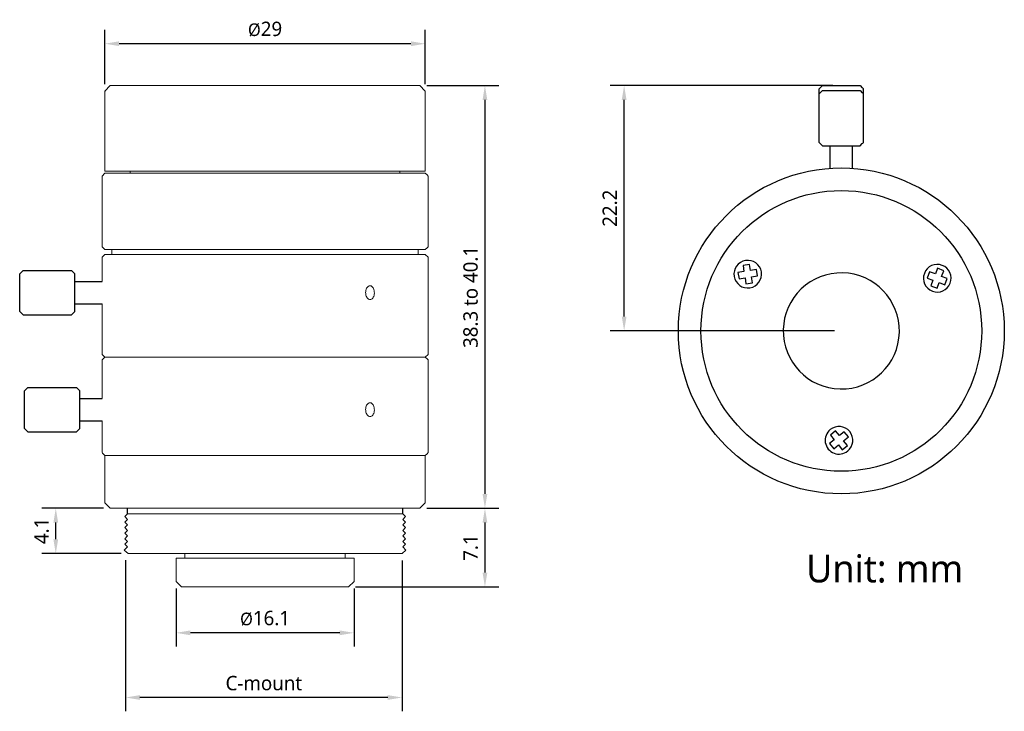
# Model space of a CAD drawing. Header units: millimetres. Extents: x 328.8 to 417.9, y 132.3 to 194.9.
import ezdxf

# ---------------------------------------------------------------- set-up
doc = ezdxf.new("R2010")
doc.units = ezdxf.units.MM
doc.layers.add('5-标注', color=4, linetype='Continuous', lineweight=18)
doc.layers.add('前组镜筒', color=3, linetype='Continuous')
doc.styles.get("Standard").update_dxf_attribs({"font": 'Roboto-Regular.ttf'})
doc.dimstyles.new('ISO-25', dxfattribs={"dimtxt": 1.3, "dimasz": 1.3, "dimexe": 1.25, "dimexo": 0.625, "dimtad": 1, "dimdsep": 46, "dimtxsty": 'Standard', "dimcen": 2.5, "dimadec": 0, "dimazin": 0, "dimtfac": 1, "dimtmove": 0, "dimatfit": 3, "dimfxl": 1, "dimarcsym": 0})

# ---------------------------------------------------------------- blocks, each defined once
blk = doc.blocks.new('*D5')
at = {"layer": '5-标注', "color": 0, "linetype": 'Continuous', "lineweight": -2}
for p, q in [((365.652, 150.689), (372.169, 150.689)), ((370.919, 149.389), (370.919, 144.869)), ((359.202, 143.569), (372.169, 143.569))]:
    blk.add_line(p, q, dxfattribs=at)
at = {"layer": '5-标注', "color": 0}
for points in [[(371.136, 149.389), (370.703, 149.389), (370.919, 150.689)], [(370.703, 144.869), (371.136, 144.869), (370.919, 143.569)]]:
    blk.add_solid(points, dxfattribs=at)
at = {"layer": 'Defpoints', "color": 0}
for p in [(365.027, 150.689), (358.577, 143.569), (370.919, 143.569)]:
    blk.add_point(p, dxfattribs=at)
at = {"layer": '5-标注', "color": 0, "insert": (369.636, 147.129), "char_height": 1.3, "attachment_point": 5, "rotation": 90}
blk.add_mtext('7.1', dxfattribs=at)
blk = doc.blocks.new('*D6')
at = {"layer": '5-标注', "color": 0, "linetype": 'Continuous', "lineweight": -2}
for p, q in [((336.402, 150.689), (330.843, 150.689)), ((332.093, 147.889), (332.093, 149.389)), ((338.012, 146.589), (330.843, 146.589))]:
    blk.add_line(p, q, dxfattribs=at)
at = {"layer": '5-标注', "color": 0}
for points in [[(332.31, 149.389), (331.876, 149.389), (332.093, 150.689)], [(331.876, 147.889), (332.31, 147.889), (332.093, 146.589)]]:
    blk.add_solid(points, dxfattribs=at)
at = {"layer": 'Defpoints', "color": 0}
for p in [(332.093, 150.689), (337.027, 150.689), (338.637, 146.589)]:
    blk.add_point(p, dxfattribs=at)
at = {"layer": '5-标注', "color": 0, "insert": (330.81, 148.639), "char_height": 1.3, "attachment_point": 5, "rotation": 90}
blk.add_mtext('4.1', dxfattribs=at)
blk = doc.blocks.new('*D7')
at = {"color": 0, "lineweight": -2}
for p, q in [((336.527, 189.064), (336.527, 193.977)), ((365.527, 189.064), (365.527, 193.977)), ((364.227, 192.727), (337.827, 192.727))]:
    blk.add_line(p, q, dxfattribs=at)
at = {"color": 0}
for points in [[(337.827, 192.943), (337.827, 192.51), (336.527, 192.727)], [(364.227, 192.51), (364.227, 192.943), (365.527, 192.727)]]:
    blk.add_solid(points, dxfattribs=at)
at = {"layer": 'Defpoints', "color": 0}
for p in [(336.527, 192.727), (336.527, 188.439), (365.527, 188.439)]:
    blk.add_point(p, dxfattribs=at)
at = {"color": 0, "insert": (351.027, 194.047), "char_height": 1.3, "attachment_point": 5}
blk.add_mtext('{\\H0.875x;Ø}29', dxfattribs=at)
blk = doc.blocks.new('*D8')
at = {"color": 0, "lineweight": -2}
for p, q in [((402.382, 188.939), (382.263, 188.939)), ((383.513, 168.039), (383.513, 187.639)), ((402.539, 166.739), (382.263, 166.739))]:
    blk.add_line(p, q, dxfattribs=at)
at = {"color": 0}
for points in [[(383.73, 187.639), (383.296, 187.639), (383.513, 188.939)], [(383.296, 168.039), (383.73, 168.039), (383.513, 166.739)]]:
    blk.add_solid(points, dxfattribs=at)
at = {"layer": 'Defpoints', "color": 0}
for p in [(383.513, 188.939), (403.007, 188.939), (403.164, 166.739)]:
    blk.add_point(p, dxfattribs=at)
at = {"color": 0, "insert": (382.224, 177.839), "char_height": 1.3, "attachment_point": 5, "rotation": 90}
blk.add_mtext('22.2', dxfattribs=at)
blk = doc.blocks.new('*D9')
at = {"color": 0, "lineweight": -2}
for p, q in [((365.652, 188.939), (372.169, 188.939)), ((370.919, 187.639), (370.919, 151.989)), ((365.652, 150.689), (372.169, 150.689))]:
    blk.add_line(p, q, dxfattribs=at)
at = {"color": 0}
for points in [[(371.136, 187.639), (370.703, 187.639), (370.919, 188.939)], [(370.703, 151.989), (371.136, 151.989), (370.919, 150.689)]]:
    blk.add_solid(points, dxfattribs=at)
at = {"layer": 'Defpoints', "color": 0}
for p in [(365.027, 188.939), (365.027, 150.689), (370.919, 150.689)]:
    blk.add_point(p, dxfattribs=at)
at = {"color": 0, "insert": (369.626, 169.814), "char_height": 1.3, "attachment_point": 5, "rotation": 90}
blk.add_mtext('38.3 to 40.1 ', dxfattribs=at)
blk = doc.blocks.new('*D10')
at = {"color": 0, "lineweight": -2}
for p, q in [((342.977, 143.444), (342.977, 138.169)), ((359.077, 143.444), (359.077, 138.169)), ((357.777, 139.419), (344.277, 139.419))]:
    blk.add_line(p, q, dxfattribs=at)
at = {"color": 0}
for points in [[(344.277, 139.636), (344.277, 139.202), (342.977, 139.419)], [(357.777, 139.202), (357.777, 139.636), (359.077, 139.419)]]:
    blk.add_solid(points, dxfattribs=at)
at = {"layer": 'Defpoints', "color": 0}
for p in [(342.977, 144.069), (359.077, 144.069), (342.977, 139.419)]:
    blk.add_point(p, dxfattribs=at)
at = {"color": 0, "insert": (351.027, 140.733), "char_height": 1.3, "attachment_point": 5}
blk.add_mtext('{\\H0.875x;Ø}16.1', dxfattribs=at)
blk = doc.blocks.new('*D13')
at = {"color": 0, "lineweight": -2}
for p, q in [((338.407, 145.997), (338.407, 132.318)), ((363.427, 145.964), (363.427, 132.318)), ((362.127, 133.568), (339.707, 133.568))]:
    blk.add_line(p, q, dxfattribs=at)
at = {"color": 0}
for points in [[(339.707, 133.785), (339.707, 133.351), (338.407, 133.568)], [(362.127, 133.351), (362.127, 133.785), (363.427, 133.568)]]:
    blk.add_solid(points, dxfattribs=at)
at = {"layer": 'Defpoints', "color": 0}
for p in [(338.407, 146.622), (363.427, 146.589), (338.407, 133.568)]:
    blk.add_point(p, dxfattribs=at)
at = {"color": 0, "insert": (350.917, 134.861), "char_height": 1.3, "attachment_point": 5}
blk.add_mtext('C-mount', dxfattribs=at)

msp = doc.modelspace()

# ---------------------------------------------------------------- linework, layer by layer
at = {"color": 7, "linetype": 'Continuous', "lineweight": 15}
for p, q in [((337.027, 188.939), (336.527, 188.439)), ((337.027, 188.939), (337.08, 188.939)), ((337.08, 188.939), (365.027, 188.939)), ((365.527, 188.439), (365.027, 188.939)), ((336.527, 188.439), (336.527, 181.203)), ((336.527, 188.439), (336.582, 188.439)), ((365.527, 181.203), (365.527, 188.439)), ((336.527, 181.003), (336.277, 180.753)), ((336.527, 181.203), (336.582, 181.203)), ((336.527, 181.003), (363.733, 181.003)), ((336.582, 181.203), (365.527, 181.203)), ((338.827, 181.003), (338.827, 181.203)), ((363.227, 181.003), (363.227, 181.203)), ((363.733, 181.003), (364.906, 181.003)), ((364.906, 181.003), (365.527, 181.003)), ((365.678, 180.852), (365.527, 181.003)), ((365.777, 180.753), (365.678, 180.852)), ((336.277, 180.753), (336.277, 174.343)), ((365.777, 174.343), (365.777, 180.753)), ((336.277, 174.343), (336.527, 174.093)), ((336.527, 174.093), (338.624, 174.093)), ((337.177, 174.093), (337.177, 173.653)), ((340.452, 174.093), (338.624, 174.093)), ((340.452, 174.093), (363.733, 174.093)), ((364.906, 174.093), (363.733, 174.093)), ((364.877, 173.653), (364.877, 174.093)), ((364.906, 174.093), (365.527, 174.093)), ((365.527, 174.093), (365.679, 174.245)), ((365.679, 174.245), (365.777, 174.343)), ((336.527, 173.653), (336.277, 173.403)), ((336.277, 173.403), (336.277, 171.203)), ((336.527, 173.653), (365.527, 173.653)), ((365.777, 173.403), (365.527, 173.653)), ((365.777, 164.613), (365.777, 173.403)), ((336.277, 169.203), (336.277, 164.613)), ((336.277, 164.613), (336.527, 164.367)), ((336.527, 164.367), (336.278, 164.117)), ((336.278, 160.617), (336.278, 164.117)), ((336.527, 164.367), (359.292, 164.367)), ((336.527, 164.367), (365.527, 164.367)), ((362.684, 164.367), (365.527, 164.367)), ((365.527, 164.367), (365.777, 164.613)), ((365.681, 164.213), (365.527, 164.367)), ((365.777, 164.117), (365.681, 164.213)), ((365.777, 155.727), (365.777, 164.117)), ((336.278, 155.727), (336.278, 158.617)), ((336.374, 155.631), (336.527, 155.477)), ((336.527, 155.477), (336.527, 151.189)), ((336.527, 155.477), (365.527, 155.477)), ((336.527, 155.477), (359.292, 155.477)), ((362.684, 155.477), (365.527, 155.477)), ((365.527, 155.477), (365.681, 155.631)), ((365.527, 151.189), (365.527, 155.477)), ((365.777, 155.727), (365.681, 155.631)), ((336.527, 151.189), (337.027, 150.689)), ((337.027, 150.689), (365.027, 150.689)), ((365.027, 150.689), (365.527, 151.189)), ((338.577, 150.189), (363.477, 150.189)), ((338.637, 146.589), (363.427, 146.589)), ((342.977, 146.169), (342.977, 144.069)), ((359.077, 146.169), (342.977, 146.169)), ((343.777, 146.589), (343.777, 146.169)), ((358.277, 146.169), (358.277, 146.589)), ((359.077, 144.069), (359.077, 146.169)), ((342.977, 144.069), (343.477, 143.569)), ((358.577, 143.569), (343.477, 143.569)), ((358.577, 143.569), (359.077, 144.069))]:
    msp.add_line(p, q, dxfattribs=at)
at = {"color": 7, "linetype": 'Continuous', "lineweight": 25}
for p, q in [((401.464, 188.939), (401.166, 188.639)), ((404.864, 188.939), (405.064, 188.739)), ((401.166, 184.239), (401.166, 188.639)), ((401.464, 188.489), (401.166, 188.189)), ((401.166, 184.039), (401.166, 188.439)), ((401.166, 183.789), (401.166, 188.189)), ((404.864, 188.489), (405.064, 188.289)), ((405.161, 184.239), (405.161, 188.639)), ((405.161, 184.039), (405.161, 188.439)), ((405.161, 183.789), (405.161, 188.189)), ((401.464, 183.489), (401.264, 183.689)), ((404.864, 183.489), (405.064, 183.689)), ((402.164, 181.456), (402.164, 183.489)), ((404.164, 181.456), (404.164, 183.489)), ((394.355, 172.122), (393.812, 172.035)), ((393.812, 172.035), (393.908, 171.443)), ((394.86, 172.761), (394.268, 172.665)), ((394.268, 172.665), (394.355, 172.122)), ((394.948, 172.218), (394.86, 172.761)), ((395.491, 172.305), (394.948, 172.218)), ((395.586, 171.713), (395.491, 172.305)), ((411.155, 172.086), (410.941, 171.525)), ((411.669, 171.89), (411.155, 172.086)), ((411.865, 172.404), (411.669, 171.89)), ((412.425, 172.19), (411.865, 172.404)), ((412.23, 171.676), (412.425, 172.19)), ((393.908, 171.443), (394.451, 171.53)), ((394.451, 171.53), (394.538, 170.987)), ((394.538, 170.987), (395.131, 171.082)), ((395.043, 171.625), (395.586, 171.713)), ((395.131, 171.082), (395.043, 171.625)), ((410.941, 171.525), (411.455, 171.329)), ((411.455, 171.329), (411.26, 170.815)), ((411.82, 170.602), (412.016, 171.116)), ((412.016, 171.116), (412.53, 170.92)), ((412.744, 171.48), (412.23, 171.676)), ((412.53, 170.92), (412.744, 171.48)), ((411.26, 170.815), (411.82, 170.602)), ((402.645, 157.69), (402.18, 157.312)), ((402.993, 157.264), (402.645, 157.69)), ((402.527, 156.885), (402.101, 156.538)), ((402.18, 157.312), (402.527, 156.885)), ((403.419, 157.611), (402.993, 157.264)), ((403.371, 156.799), (403.798, 157.146)), ((403.719, 156.372), (403.371, 156.799)), ((403.798, 157.146), (403.419, 157.611)), ((402.101, 156.538), (402.48, 156.073)), ((402.48, 156.073), (402.906, 156.42)), ((402.906, 156.42), (403.253, 155.993)), ((403.253, 155.993), (403.719, 156.372))]:
    msp.add_line(p, q, dxfattribs=at)
for p, q in [((401.464, 183.489), (404.864, 183.489)), ((338.577, 150.189), (338.577, 150.689)), ((363.477, 150.189), (363.477, 150.689)), ((338.577, 150.189), (338.327, 149.939)), ((338.327, 149.939), (338.577, 149.689)), ((338.577, 149.689), (338.327, 149.439)), ((363.477, 150.189), (363.727, 149.939)), ((363.727, 149.939), (363.477, 149.689)), ((363.477, 149.689), (363.727, 149.439)), ((338.327, 149.439), (338.577, 149.189)), ((338.577, 149.189), (338.327, 148.939)), ((338.327, 148.939), (338.577, 148.689)), ((363.727, 149.439), (363.477, 149.189)), ((363.477, 149.189), (363.727, 148.939)), ((363.727, 148.939), (363.477, 148.689)), ((338.577, 148.689), (338.327, 148.439)), ((338.327, 148.439), (338.577, 148.189)), ((338.577, 148.189), (338.327, 147.939)), ((338.327, 147.939), (338.577, 147.689)), ((363.477, 148.689), (363.727, 148.439)), ((363.727, 148.439), (363.477, 148.189)), ((363.477, 148.189), (363.727, 147.939)), ((363.727, 147.939), (363.477, 147.689)), ((338.577, 147.189), (338.277, 146.889)), ((338.577, 147.689), (338.327, 147.439)), ((338.327, 147.439), (338.577, 147.189)), ((363.477, 147.689), (363.727, 147.439)), ((363.727, 147.439), (363.477, 147.189)), ((363.477, 147.189), (363.777, 146.889))]:
    msp.add_line(p, q)
at = {"color": 0, "linetype": 'Continuous', "lineweight": 15}
for p, q in [((333.827, 169.203), (336.277, 169.203)), ((334.277, 158.617), (336.278, 158.617))]:
    msp.add_line(p, q, dxfattribs=at)
at = {"color": 7, "linetype": 'Continuous', "lineweight": 25, "flags": 128}
for points in [[(401.464, 188.939), (401.493, 188.939), (401.579, 188.939), (401.718, 188.939), (401.907, 188.939), (402.139, 188.939), (402.406, 188.939), (402.699, 188.939), (403.007, 188.939), (403.321, 188.939), (403.629, 188.939), (403.921, 188.939), (404.188, 188.939), (404.42, 188.939), (404.609, 188.939), (404.749, 188.939), (404.835, 188.939), (404.864, 188.939)], [(401.464, 188.489), (401.493, 188.489), (401.579, 188.489), (401.718, 188.489), (401.907, 188.489), (402.139, 188.489), (402.406, 188.489), (402.699, 188.489), (403.007, 188.489), (403.321, 188.489), (403.629, 188.489), (403.921, 188.489), (404.188, 188.489), (404.42, 188.489), (404.609, 188.489), (404.749, 188.489), (404.835, 188.489), (404.864, 188.489)]]:
    msp.add_lwpolyline(points, dxfattribs=at)
for radius in [14.745, 12.7]:
    msp.add_circle((403.164, 166.739), radius)
at = {"color": 7, "linetype": 'Continuous', "lineweight": 25}
for centre, radius, start, end in [((394.699, 171.874), 1.25, 9.14645, 189.14645), ((394.699, 171.874), 1.25, 189.14645, 9.14645), ((403.164, 166.739), 5.254, 88.75944, 178.75944), ((403.164, 166.739), 5.254, 358.75944, 88.75944), ((411.843, 171.503), 1.25, 69.14645, 249.14645), ((411.843, 171.503), 1.25, 249.14645, 69.14645), ((403.164, 166.739), 5.254, 178.75944, 268.75944), ((403.164, 166.739), 5.254, 268.75944, 358.75944), ((402.949, 156.842), 1.25, 129.14645, 309.14645), ((402.949, 156.842), 1.25, 309.14645, 129.14645)]:
    msp.add_arc(centre, radius, start, end, dxfattribs=at)
for points in [[(405.161, 188.639), (405.129, 188.673), (405.096, 188.706), (405.064, 188.739)], [(405.064, 188.539), (405.064, 188.539), (405.064, 188.539), (405.064, 188.539)], [(405.161, 188.189), (405.129, 188.223), (405.096, 188.256), (405.064, 188.289)], [(401.166, 183.789), (401.199, 183.756), (401.231, 183.723), (401.264, 183.69)], [(401.264, 183.69), (401.264, 183.69), (401.264, 183.689), (401.264, 183.689)], [(405.064, 183.69), (405.096, 183.723), (405.129, 183.756), (405.161, 183.789)], [(405.064, 183.689), (405.064, 183.689), (405.064, 183.69), (405.064, 183.69)]]:
    msp.add_open_spline(points, degree=3, dxfattribs=at)
at = {"color": 0, "linetype": 'Continuous', "lineweight": 15}
for points in [[(360.127, 170.203), (360.131, 170.274), (360.141, 170.414), (360.212, 170.601), (360.315, 170.743), (360.442, 170.825), (360.577, 170.836), (360.704, 170.776), (360.81, 170.652), (360.884, 170.477), (360.919, 170.271), (360.911, 170.057), (360.861, 169.861), (360.774, 169.702), (360.659, 169.6), (360.527, 169.566), (360.394, 169.604), (360.273, 169.71), (360.181, 169.87), (360.133, 170.045), (360.129, 170.159), (360.127, 170.203)], [(360.127, 159.617), (360.131, 159.687), (360.141, 159.828), (360.212, 160.015), (360.315, 160.157), (360.442, 160.238), (360.577, 160.25), (360.704, 160.19), (360.81, 160.065), (360.884, 159.89), (360.919, 159.684), (360.911, 159.471), (360.861, 159.274), (360.774, 159.116), (360.659, 159.014), (360.527, 158.98), (360.394, 159.018), (360.273, 159.123), (360.181, 159.284), (360.133, 159.458), (360.129, 159.573), (360.127, 159.617)]]:
    msp.add_open_spline(points, degree=3, knots=[0, 0, 0, 0, 0.053641, 0.10729, 0.160975, 0.214678, 0.26837, 0.322002, 0.375651, 0.429356, 0.483066, 0.536719, 0.59036, 0.644013, 0.697731, 0.751401, 0.805068, 0.858696, 0.912393, 0.966083, 1, 1, 1, 1], dxfattribs=at)
at = {"color": 7, "linetype": 'Continuous', "lineweight": 15}
msp.add_open_spline([(336.278, 155.727), (336.316, 155.689), (336.383, 155.621), (336.42, 155.585), (336.436, 155.569)], degree=3, knots=[0, 0, 0, 0, 0.561595, 1, 1, 1, 1], dxfattribs=at)
at = {"layer": '5-标注', "color": 0}
for p, q in [((338.627, 146.589), (338.277, 146.889)), ((363.427, 146.589), (363.777, 146.889))]:
    msp.add_line(p, q, dxfattribs=at)
at = {"layer": '前组镜筒', "color": 0}
for p, q in [((329.127, 172.203), (328.827, 171.903)), ((329.127, 172.203), (333.527, 172.203)), ((333.827, 171.903), (333.527, 172.203)), ((328.827, 168.503), (328.827, 171.903)), ((333.827, 168.503), (333.827, 171.903)), ((333.827, 171.203), (336.277, 171.203)), ((329.127, 168.203), (328.827, 168.503)), ((333.827, 168.503), (333.527, 168.203)), ((333.827, 169.203), (336.277, 169.203)), ((329.127, 168.203), (333.527, 168.203)), ((329.577, 161.617), (329.277, 161.317)), ((329.277, 157.917), (329.277, 161.317)), ((329.577, 161.617), (333.977, 161.617)), ((334.277, 161.317), (333.977, 161.617)), ((334.277, 157.917), (334.277, 161.317)), ((334.277, 160.617), (336.278, 160.617)), ((334.277, 158.617), (336.278, 158.617)), ((329.577, 157.617), (329.277, 157.917)), ((334.277, 157.917), (333.977, 157.617)), ((329.577, 157.617), (333.977, 157.617))]:
    msp.add_line(p, q, dxfattribs=at)

# ---------------------------------------------------------------- texts
at = {"insert": (399.97, 146.483), "char_height": 2.5, "attachment_point": 1}
msp.add_mtext_dynamic_manual_height_columns('Unit: mm', width=46.42623, gutter_width=12.5, heights=[0], dxfattribs=at)

# ---------------------------------------------------------------- dimensions: what is measured, and where the dimension line sits
for base, p1, p2, picture, middle in [((336.527, 192.727), (365.527, 188.439), (336.527, 188.439), '*D7', (351.027, 192.727)), ((342.977, 139.419), (359.077, 144.069), (342.977, 144.069), '*D10', (351.027, 139.419))]:
    dim = msp.add_linear_dim(base=base, p1=p1, p2=p2, text='{\\H0.875x;Ø}<>', dimstyle='ISO-25', override={"dimtxsty": 'Standard'})
    dim.commit()
    dim.dimension.update_dxf_attribs({"geometry": picture, "text_midpoint": middle, "dimtype": 160})
dim = msp.add_linear_dim(base=(370.919, 150.689), p1=(365.027, 188.939), p2=(365.027, 150.689), angle=270, text='38.3 to 40.1 ', dimstyle='ISO-25', override={"dimtxsty": 'Standard'})
dim.commit()
dim.dimension.update_dxf_attribs({"geometry": '*D9', "text_midpoint": (369.626, 169.814)})
dim = msp.add_linear_dim(base=(383.513, 188.939), p1=(403.164, 166.739), p2=(403.007, 188.939), angle=90, dimstyle='ISO-25', override={"dimtxsty": 'Standard'})
dim.commit()
dim.dimension.update_dxf_attribs({"geometry": '*D8', "text_midpoint": (382.224, 177.839)})
dim = msp.add_linear_dim(base=(338.407, 133.568), p1=(363.427, 146.589), p2=(338.407, 146.622), text='C-mount', dimstyle='ISO-25', override={"dimtxsty": 'Standard'})
dim.commit()
dim.dimension.update_dxf_attribs({"geometry": '*D13', "text_midpoint": (350.917, 134.861)})
at = {"layer": '5-标注', "color": 0}
dim = msp.add_linear_dim(base=(332.093, 150.689), p1=(338.637, 146.589), p2=(337.027, 150.689), angle=270, dimstyle='ISO-25', override={"dimtxsty": 'Standard', "dimtfillclr": 256}, dxfattribs=at)
dim.commit()
dim.dimension.update_dxf_attribs({"geometry": '*D6', "text_midpoint": (332.093, 148.639), "dimtype": 160})
dim = msp.add_linear_dim(base=(370.919, 143.569), p1=(365.027, 150.689), p2=(358.577, 143.569), angle=270, dimstyle='ISO-25', override={"dimdec": 1, "dimtxsty": 'Standard'}, dxfattribs=at)
dim.commit()
dim.dimension.update_dxf_attribs({"geometry": '*D5', "text_midpoint": (369.636, 147.129)})

doc.saveas('drawing.dxf')
